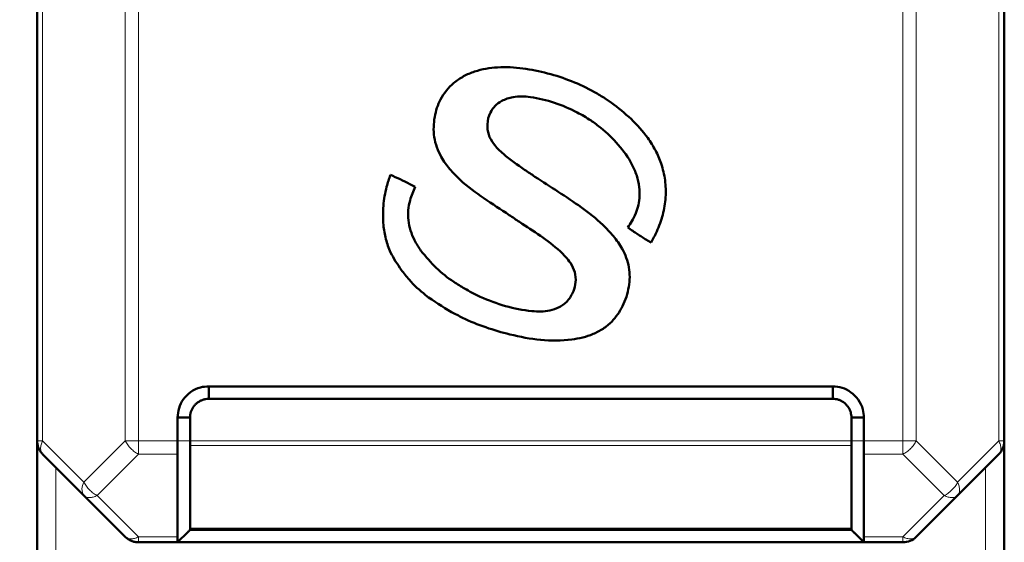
# Model space of a CAD drawing. Header units: millimetres. Extents: x 0 to 420, y 0 to 297.
# Tile 6 of 20: x 61 to 140, y 105 to 147. Entities that reach past the tile are written whole.
import ezdxf

# ---------------------------------------------------------------- set-up
doc = ezdxf.new("R2010")
doc.units = ezdxf.units.MM
doc.styles.add('SLDTEXTSTYLE0', font='TXT', dxfattribs={"width": 0.7, "bigfont": 'bigfont'})
doc.styles.add('SLDTEXTSTYLE1', font='TXT', dxfattribs={"width": 0.7})
doc.dimstyles.new('SLDDIMSTYLE0', dxfattribs={"dimtxt": 5, "dimasz": 5, "dimexe": 0, "dimexo": 0.0625, "dimgap": 1.25, "dimtad": 2, "dimdec": 1, "dimlfac": 2, "dimrnd": 1e-09, "dimzin": 12, "dimdsep": 46, "dimtxsty": 'SLDTEXTSTYLE1', "dimsah": 1, "dimcen": 0.09, "dimadec": 0, "dimazin": 3, "dimtfac": 1, "dimtdec": 3, "dimtofl": 0, "dimtmove": 0, "dimatfit": 3, "dimfxl": 0, "dimfrac": 2, "dimtolj": 1, "dimtzin": 12, "dimarcsym": 0})

# ---------------------------------------------------------------- blocks, each defined once
blk = doc.blocks.new('_D_1')
at = {"color": 7, "linetype": 'Continuous', "lineweight": 0}
for p, q in [((76.158, 238.523), (43.666, 238.523)), ((44.666, 238.523), (44.666, 84.648)), ((71.408, 84.648), (43.666, 84.648))]:
    blk.add_line(p, q, dxfattribs=at)
at = {"color": 7, "linetype": 'Continuous', "lineweight": 18}
for points in [[(44.666, 238.523), (43.897, 233.523), (45.436, 233.523)], [(44.666, 84.648), (45.436, 89.648), (43.897, 89.648)]]:
    blk.add_solid(points, dxfattribs=at)
at = {"color": 7, "linetype": 'Continuous', "lineweight": 18, "insert": (38.221, 159.985), "char_height": 5, "attachment_point": 1, "rotation": 90, "style": 'SLDTEXTSTYLE0'}
blk.add_mtext('В', dxfattribs=at)

msp = doc.modelspace()

# ---------------------------------------------------------------- linework, layer by layer
at = {"color": 7, "linetype": 'Continuous', "lineweight": 50}
for p, q in [((62.668, 215.776), (62.668, 113.269)), ((140.168, 113.269), (140.168, 215.776)), ((108.691, 140.378), (108.176, 140.722)), ((76.418, 117.648), (126.418, 117.648)), ((76.418, 117.648), (76.418, 116.648)), ((126.418, 117.648), (126.418, 116.648)), ((76.418, 116.648), (126.418, 116.648)), ((73.918, 113.269), (73.918, 115.148)), ((74.918, 115.148), (73.918, 115.148)), ((74.918, 113.269), (74.918, 115.148)), ((127.918, 115.148), (127.918, 113.269)), ((128.918, 115.148), (127.918, 115.148)), ((128.918, 115.148), (128.918, 113.269)), ((62.668, 103.269), (62.668, 113.269)), ((74.918, 106.294), (74.918, 112.915)), ((127.918, 112.915), (127.918, 106.294)), ((140.168, 113.269), (140.168, 103.269)), ((63.107, 112.208), (66.418, 108.898)), ((136.418, 108.898), (139.729, 112.208)), ((66.418, 108.898), (69.729, 105.587)), ((133.107, 105.587), (136.418, 108.898)), ((73.917, 105.148), (74.743, 105.972)), ((127.918, 106.148), (74.918, 106.148)), ((127.918, 106.148), (127.918, 106.148)), ((128.165, 105.9), (128.93, 105.135)), ((73.918, 105.148), (70.789, 105.148)), ((73.918, 105.148), (128.919, 105.148)), ((128.385, 105.681), (128.919, 105.148)), ((128.918, 105.148), (128.918, 105.148)), ((128.918, 105.148), (132.047, 105.148))]:
    msp.add_line(p, q, dxfattribs=at)
at = {"color": 9, "linetype": 'Continuous', "lineweight": 18}
for p, q in [((63.107, 215.776), (63.107, 113.269)), ((69.729, 215.776), (69.729, 113.269)), ((70.789, 215.776), (70.789, 113.269)), ((132.047, 113.269), (132.047, 215.776)), ((133.107, 113.269), (133.107, 215.776)), ((139.729, 113.269), (139.729, 215.776)), ((62.668, 113.269), (63.107, 113.269)), ((63.107, 113.269), (66.418, 109.958)), ((66.418, 109.958), (69.729, 113.269)), ((70.789, 113.269), (70.789, 112.208)), ((70.789, 113.269), (73.918, 113.269)), ((73.918, 113.269), (74.918, 113.269)), ((74.918, 113.269), (127.918, 113.269)), ((74.918, 112.915), (127.918, 112.915)), ((127.918, 113.269), (128.918, 113.269)), ((128.918, 113.269), (132.047, 113.269)), ((132.047, 112.208), (132.047, 113.269)), ((133.107, 113.269), (136.418, 109.958)), ((136.418, 109.958), (139.729, 113.269)), ((139.729, 113.269), (140.168, 113.269)), ((70.789, 112.208), (67.479, 108.898)), ((70.789, 112.208), (73.916, 112.208)), ((128.92, 112.208), (132.047, 112.208)), ((135.357, 108.898), (132.047, 112.208)), ((64.168, 111.148), (64.168, 103.269)), ((138.668, 103.269), (138.668, 111.148)), ((67.479, 108.898), (70.789, 105.587)), ((132.047, 105.587), (135.357, 108.898)), ((74.918, 106.294), (127.918, 106.294)), ((70.789, 105.587), (73.918, 105.587)), ((70.789, 105.587), (70.789, 105.148)), ((128.918, 105.587), (132.047, 105.587))]:
    msp.add_line(p, q, dxfattribs=at)
for centre, radius, start, end in [((67.18, 109.428), 0.928, 145.14306, 214.85694), ((134.229, 111.087), 2.463, 297.27378, 332.72622)]:
    msp.add_arc(centre, radius, start, end, dxfattribs=at)
at = {"color": 7, "linetype": 'Continuous', "lineweight": 50}
msp.add_arc((132.047, 106.648), 1.5, 270, 315, dxfattribs=at)
for points, knots in [([(108.176, 140.722), (107.892, 140.897), (107.034, 141.425), (105.506, 142.138), (103.581, 142.771), (101.593, 143.179), (99.611, 143.283), (97.993, 143.023), (96.829, 142.524), (95.828, 141.851), (94.939, 140.751), (94.448, 139.212), (94.398, 137.876), (94.671, 136.797), (95.08, 135.919), (95.714, 135.04), (96.83, 133.89), (98.461, 132.698), (99.814, 131.82), (100.491, 131.381)], [0, 0, 0, 0, 0.037646, 0.113637, 0.189642, 0.265962, 0.342064, 0.41269, 0.448509, 0.484278, 0.548103, 0.603499, 0.664198, 0.696238, 0.728311, 0.773015, 0.817831, 0.908751, 1, 1, 1, 1]), ([(102.555, 134.451), (102.279, 134.636), (101.416, 135.215), (100.247, 136.026), (99.273, 136.985), (98.795, 137.807), (98.707, 138.697), (98.889, 139.52), (99.338, 140.157), (99.965, 140.601), (100.934, 140.923), (102.398, 140.863), (104.127, 140.415), (105.749, 139.746), (106.681, 139.183), (107.048, 138.961)], [0, 0, 0, 0, 0.063353, 0.197524, 0.269628, 0.321703, 0.374372, 0.435975, 0.477764, 0.519388, 0.58014, 0.668129, 0.79323, 0.918639, 1, 1, 1, 1]), ([(111.859, 129.168), (112.017, 129.462), (112.399, 130.175), (112.829, 131.39), (113.075, 132.78), (113.024, 134.174), (112.724, 135.446), (112.238, 136.582), (111.457, 137.812), (110.296, 139.127), (109.226, 139.961), (108.691, 140.378)], [0, 0, 0, 0, 0.077198, 0.186969, 0.296557, 0.401927, 0.507347, 0.597017, 0.68668, 0.84328, 1, 1, 1, 1]), ([(107.048, 138.961), (107.316, 138.763), (108.102, 138.181), (109.276, 137.057), (110.223, 135.74), (110.735, 134.558), (110.987, 133.465), (110.922, 132.176), (110.479, 131.101), (110.101, 130.551), (109.99, 130.39)], [0, 0, 0, 0, 0.098098, 0.287459, 0.475998, 0.57042, 0.664642, 0.803704, 0.942565, 1, 1, 1, 1]), ([(90.968, 134.598), (90.863, 134.281), (90.596, 133.475), (90.371, 132.124), (90.367, 130.706), (90.584, 129.447), (91.009, 128.201), (91.538, 127.436), (91.849, 126.985)], [0, 0, 0, 0, 0.125091, 0.317991, 0.510708, 0.653369, 0.795821, 1, 1, 1, 1]), ([(92.969, 133.63), (92.822, 133.708), (92.422, 133.922), (91.753, 134.243), (91.23, 134.479), (90.968, 134.598)], [0, 0, 0, 0, 0.225012, 0.612373, 1, 1, 1, 1]), ([(95.868, 123.603), (96.163, 123.447), (97.051, 122.977), (98.61, 122.346), (100.703, 121.737), (103.006, 121.299), (105.277, 121.288), (106.972, 121.684), (108.028, 122.24), (108.893, 122.94), (109.655, 124.082), (110.148, 125.589), (110.189, 127.209), (109.651, 128.6), (108.864, 129.705), (107.78, 130.842), (106.291, 132.026), (104.425, 133.239), (103.179, 134.047), (102.555, 134.451)], [0, 0, 0, 0, 0.034468, 0.103883, 0.173348, 0.25962, 0.345429, 0.406276, 0.437205, 0.468067, 0.520443, 0.576405, 0.630285, 0.684465, 0.727195, 0.770032, 0.846446, 0.92321, 1, 1, 1, 1]), ([(93.424, 128.504), (93.241, 128.784), (92.749, 129.532), (92.321, 130.926), (92.434, 132.438), (92.811, 133.277), (92.969, 133.63)], [0, 0, 0, 0, 0.184799, 0.4937, 0.786862, 1, 1, 1, 1]), ([(100.491, 131.381), (100.768, 131.195), (101.599, 130.635), (103, 129.729), (104.407, 128.677), (105.357, 127.692), (105.801, 126.818), (105.858, 126.01), (105.652, 125.214), (105.229, 124.482), (104.533, 123.961), (103.548, 123.619), (102.061, 123.649), (100.185, 124.037), (98.377, 124.696), (97.322, 125.261), (96.901, 125.487)], [0, 0, 0, 0, 0.054504, 0.163812, 0.272813, 0.341296, 0.385543, 0.430185, 0.47025, 0.51878, 0.565313, 0.609215, 0.687013, 0.804378, 0.92201, 1, 1, 1, 1]), ([(109.99, 130.39), (110.126, 130.294), (110.497, 130.029), (111.121, 129.623), (111.613, 129.319), (111.859, 129.168)], [0, 0, 0, 0, 0.223877, 0.611803, 1, 1, 1, 1]), ([(96.901, 125.487), (96.617, 125.661), (95.824, 126.147), (94.595, 127.101), (93.818, 128.033), (93.424, 128.504)], [0, 0, 0, 0, 0.216079, 0.602886, 1, 1, 1, 1]), ([(91.849, 126.985), (92.052, 126.72), (92.622, 125.978), (93.929, 124.771), (95.157, 124.031), (95.868, 123.603)], [0, 0, 0, 0, 0.189258, 0.530238, 1, 1, 1, 1]), ([(73.918, 115.148), (73.939, 115.407), (73.979, 115.919), (74.363, 116.631), (74.949, 117.222), (75.678, 117.599), (76.197, 117.633), (76.418, 117.648)], [0, 0, 0, 0, 0.197417, 0.390669, 0.604477, 0.83082, 1, 1, 1, 1]), ([(126.418, 117.648), (126.677, 117.627), (127.19, 117.587), (127.901, 117.203), (128.493, 116.617), (128.87, 115.887), (128.904, 115.369), (128.918, 115.148)], [0, 0, 0, 0, 0.197417, 0.390669, 0.604477, 0.83082, 1, 1, 1, 1]), ([(74.918, 115.148), (74.92, 115.226), (74.923, 115.342), (74.961, 115.533), (75.01, 115.68), (75.076, 115.821), (75.152, 115.956), (75.267, 116.113), (75.43, 116.28), (75.616, 116.421), (75.787, 116.513), (75.931, 116.571), (76.042, 116.605), (76.204, 116.641), (76.33, 116.645), (76.418, 116.648)], [0, 0, 0, 0, 0.098864, 0.148148, 0.246963, 0.29624, 0.345515, 0.444269, 0.543013, 0.641761, 0.740527, 0.789805, 0.839085, 0.888367, 1, 1, 1, 1]), ([(126.418, 116.648), (126.496, 116.646), (126.651, 116.642), (126.876, 116.585), (127.161, 116.466), (127.422, 116.276), (127.637, 116.03), (127.769, 115.815), (127.892, 115.525), (127.908, 115.296), (127.918, 115.148)], [0, 0, 0, 0, 0.099004, 0.196808, 0.294576, 0.491738, 0.601605, 0.709927, 0.812643, 1, 1, 1, 1]), ([(73.916, 112.208), (73.916, 112.282), (73.917, 112.357), (73.918, 112.462), (73.918, 112.545), (73.918, 112.718), (73.918, 112.881), (73.918, 112.977), (73.918, 112.977), (73.918, 112.977), (73.918, 112.979), (73.918, 112.985), (73.918, 113.009), (73.918, 113.104), (73.918, 113.196), (73.918, 113.269)], [0, 0, 0, 0, 0.25109, 0.258303, 0.320982, 0.500189, 0.750329, 0.750337, 0.750408, 0.750609, 0.751375, 0.754364, 0.766169, 0.813087, 1, 1, 1, 1]), ([(74.918, 112.915), (74.918, 112.924), (74.918, 112.947), (74.919, 113), (74.918, 113.105), (74.918, 113.203), (74.918, 113.269)], [0, 0, 0, 0, 0.0894, 0.250326, 0.501093, 1, 1, 1, 1]), ([(127.918, 113.269), (127.918, 113.204), (127.919, 113.109), (127.917, 113.022), (127.918, 112.977), (127.919, 112.948), (127.918, 112.924), (127.918, 112.915)], [0, 0, 0, 0, 0.498377, 0.719472, 0.747952, 0.910594, 1, 1, 1, 1]), ([(128.918, 113.269), (128.918, 113.073), (128.919, 112.778), (128.918, 112.428), (128.92, 112.282), (128.92, 112.208)], [0, 0, 0, 0, 0.499074, 0.749927, 1, 1, 1, 1]), ([(73.916, 112.208), (73.917, 111.105), (73.919, 109.176), (73.918, 107.039), (73.918, 105.954), (73.918, 105.681), (73.918, 105.611), (73.918, 105.593), (73.918, 105.589), (73.918, 105.587), (73.918, 105.587)], [0, 0, 0, 0, 0.500004, 0.873972, 0.967979, 0.991738, 0.997806, 0.999387, 0.999938, 1, 1, 1, 1]), ([(128.92, 112.208), (128.919, 111.816), (128.917, 110.933), (128.919, 109.609), (128.918, 108.236), (128.919, 106.911), (128.918, 106.028), (128.918, 105.587)], [0, 0, 0, 0, 0.177813, 0.400004, 0.600003, 0.800001, 1, 1, 1, 1]), ([(74.739, 105.969), (74.736, 105.966), (74.73, 105.96), (74.857, 106.087), (74.926, 106.155)], [0, 0, 0, 0, 0.4561413, 1, 1, 1, 1]), ([(74.918, 106.294), (74.918, 106.272), (74.917, 106.236), (74.919, 106.204), (74.919, 106.163), (74.919, 106.155), (74.918, 106.148)], [0, 0, 0, 0, 0.251065, 0.409312, 0.501518, 1, 1, 1, 1]), ([(127.918, 106.148), (127.918, 106.155), (127.917, 106.163), (127.917, 106.204), (127.919, 106.236), (127.918, 106.272), (127.918, 106.294)], [0, 0, 0, 0, 0.498896, 0.584345, 0.749083, 1, 1, 1, 1]), ([(127.917, 106.147), (127.959, 106.106), (128.046, 106.021), (128.13, 105.937), (128.174, 105.893)], [0, 0, 0, 0, 0.482344, 1, 1, 1, 1]), ([(128.165, 105.902), (128.293, 105.775), (128.548, 105.521), (128.803, 105.267), (128.93, 105.141)], [0, 0, 0, 0, 0.499873, 1, 1, 1, 1]), ([(73.918, 105.587), (73.917, 105.463), (73.917, 105.299), (73.921, 105.207), (73.92, 105.16), (73.919, 105.153), (73.918, 105.148)], [0, 0, 0, 0, 0.498428, 0.655876, 0.748189, 1, 1, 1, 1]), ([(128.918, 105.148), (128.918, 105.168), (128.917, 105.209), (128.918, 105.461), (128.918, 105.587)], [0, 0, 0, 0, 0.4997477, 1, 1, 1, 1])]:
    msp.add_open_spline(points, degree=3, knots=knots, dxfattribs=at)
for points in [[(63.107, 112.208), (63.042, 112.282), (62.911, 112.428), (62.775, 112.692), (62.685, 112.974), (62.674, 113.171), (62.668, 113.269)], [(140.168, 113.269), (140.163, 113.171), (140.152, 112.974), (140.062, 112.692), (139.925, 112.428), (139.794, 112.282), (139.729, 112.208)], [(70.789, 105.148), (70.691, 105.153), (70.495, 105.164), (70.212, 105.254), (69.949, 105.39), (69.802, 105.522), (69.729, 105.587)]]:
    msp.add_open_spline(points, degree=3, dxfattribs=at)
at = {"color": 9, "linetype": 'Continuous', "lineweight": 18}
for points in [[(63.107, 113.269), (63.061, 113.162), (62.968, 112.948), (62.931, 112.65), (62.968, 112.39), (63.061, 112.269), (63.107, 112.208)], [(70.789, 112.208), (70.683, 112.269), (70.469, 112.39), (70.171, 112.65), (69.91, 112.948), (69.789, 113.162), (69.729, 113.269)], [(69.729, 113.269), (69.802, 113.269), (69.949, 113.269), (70.212, 113.269), (70.495, 113.269), (70.691, 113.269), (70.789, 113.269)], [(132.047, 113.269), (132.145, 113.269), (132.341, 113.269), (132.624, 113.269), (132.887, 113.269), (133.034, 113.269), (133.107, 113.269)], [(133.107, 113.269), (133.047, 113.162), (132.926, 112.948), (132.665, 112.65), (132.368, 112.39), (132.154, 112.269), (132.047, 112.208)], [(139.729, 112.208), (139.775, 112.269), (139.868, 112.39), (139.905, 112.65), (139.868, 112.948), (139.775, 113.162), (139.729, 113.269)], [(66.418, 109.958), (66.479, 109.851), (66.6, 109.638), (66.86, 109.34), (67.158, 109.079), (67.372, 108.958), (67.479, 108.898)], [(136.418, 109.958), (136.465, 109.851), (136.558, 109.638), (136.595, 109.34), (136.558, 109.079), (136.465, 108.958), (136.418, 108.898)], [(67.479, 108.898), (67.372, 108.851), (67.158, 108.758), (66.86, 108.721), (66.6, 108.758), (66.479, 108.851), (66.418, 108.898)], [(136.418, 108.898), (136.358, 108.851), (136.237, 108.758), (135.976, 108.721), (135.678, 108.758), (135.464, 108.851), (135.357, 108.898)], [(69.729, 105.587), (69.789, 105.541), (69.91, 105.448), (70.171, 105.411), (70.469, 105.448), (70.683, 105.541), (70.789, 105.587)], [(132.047, 105.587), (132.154, 105.541), (132.368, 105.448), (132.665, 105.411), (132.926, 105.448), (133.047, 105.541), (133.107, 105.587)], [(132.047, 105.148), (132.047, 105.153), (132.047, 105.164), (132.047, 105.254), (132.047, 105.39), (132.047, 105.522), (132.047, 105.587)]]:
    msp.add_open_spline(points, degree=3, dxfattribs=at)

# ---------------------------------------------------------------- dimensions: what is measured, and where the dimension line sits
at = {"color": 7, "linetype": 'Continuous', "lineweight": 18}
dim = msp.add_linear_dim(base=(44.666, 84.648), p1=(76.168, 238.523), p2=(71.418, 84.648), angle=90, text='В', dimstyle='SLDDIMSTYLE0', dxfattribs=at)
dim.commit()
dim.dimension.update_dxf_attribs({"geometry": '_D_1', "text_midpoint": (44.666, 161.585), "dimtype": 160})

doc.saveas('drawing.dxf')
